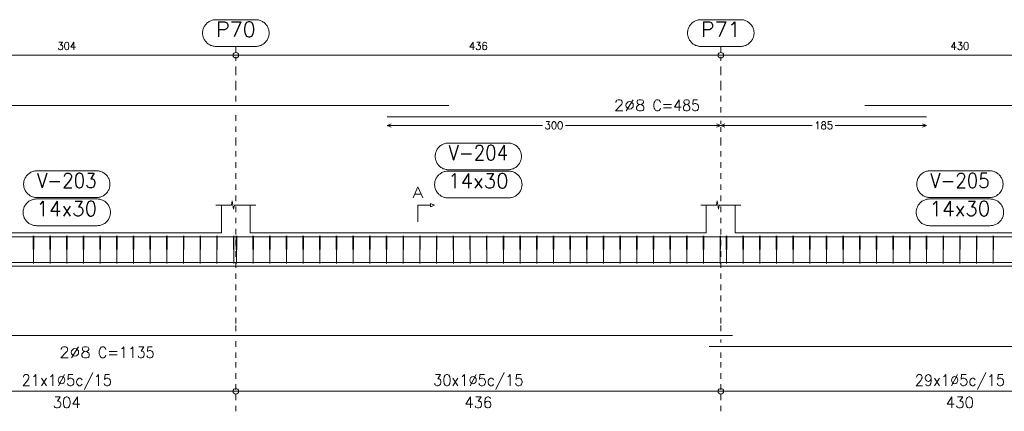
# Model space of a CAD drawing. Header units: millimetres. Extents: x -80 to 444, y 0 to 170.
# Tile 59 of 133: x 103.97 to 121.67, y 91.45 to 98.49. Entities that reach past the tile are written whole.
import ezdxf
from ezdxf.enums import TextEntityAlignment as Align

# ---------------------------------------------------------------- set-up
doc = ezdxf.new("R2010")
doc.units = ezdxf.units.MM
doc.linetypes.add('CYPE_PUNTO', pattern=[0.075, 0, -0.075])
for name, color, linetype, lineweight in [('ARM_DENTRO_VIGA', 4, 'Continuous', 15), ('ARM_ESTRIBOS', 3, 'Continuous', 0), ('ARM_TEXTOS', 3, 'Continuous', 0), ('COT_ARM', 3, 'Continuous', 0), ('COT_COTAS', 3, 'Continuous', 0), ('COT_EST', 3, 'Continuous', 0), ('COT_LIN_APOIOS', 2, 'CYPE_PUNTO', 0), ('COT_LIN_AUX_COTA', 2, 'CYPE_PUNTO', 0), ('MARCAS_PLANTA', 3, 'Continuous', 0), ('REF_NOME', 3, 'Continuous', 0), ('REF_REFERENCIA', 3, 'Continuous', 0), ('SEC_CONTORNOS', 2, 'Continuous', 9), ('TEXTO_COT_ARM', 3, 'Continuous', 0), ('TEXTO_REF_NOME', 3, 'Continuous', 0), ('TEXTO_REF_REFERENCIA', 3, 'Continuous', 0), ('TXT_COMP', 3, 'Continuous', 0), ('TXT_EST', 3, 'Continuous', 0)]:
    doc.layers.add(name, color=color, linetype=linetype, lineweight=lineweight)
doc.styles.add('CYPETXT', font='romans', dxfattribs={"height": 0.2})

msp = doc.modelspace()

# ---------------------------------------------------------------- linework, layer by layer
at = {"layer": 'ARM_DENTRO_VIGA'}
for points in [[(94.2831, 96.7495), (94.2831, 96.9495), (111.6831, 96.9495)], [(119.1631, 96.9495), (142.4631, 96.9495), (142.4631, 96.7495)], [(110.5731, 96.7495), (120.2731, 96.7495)], [(94.2831, 94.393), (94.2831, 94.593), (111.6831, 94.593)], [(110.5731, 94.593), (120.2731, 94.593)], [(119.1631, 94.593), (142.4631, 94.593), (142.4631, 94.393)], [(94.2831, 94.329), (94.2831, 94.129), (116.7831, 94.129)], [(116.3631, 94.129), (133.8631, 94.129)], [(94.2831, 93.0185), (94.2831, 92.8185), (116.7831, 92.8185)], [(116.3631, 92.6185), (133.8631, 92.6185)]]:
    msp.add_lwpolyline(points, dxfattribs=at)
at = {"layer": 'ARM_ESTRIBOS'}
for points in [[(104.2191, 94.562), (104.2191, 94.611), (104.2141, 94.111), (104.2091, 94.611), (104.2091, 94.581), (104.2091, 94.532)], [(104.5191, 94.562), (104.5191, 94.611), (104.5141, 94.111), (104.5091, 94.611), (104.5091, 94.581), (104.5091, 94.532)], [(104.8191, 94.562), (104.8191, 94.611), (104.8141, 94.111), (104.8091, 94.611), (104.8091, 94.581), (104.8091, 94.532)], [(105.1191, 94.562), (105.1191, 94.611), (105.1141, 94.111), (105.1091, 94.611), (105.1091, 94.581), (105.1091, 94.532)], [(105.4191, 94.562), (105.4191, 94.611), (105.4141, 94.111), (105.4091, 94.611), (105.4091, 94.581), (105.4091, 94.532)], [(105.7191, 94.562), (105.7191, 94.611), (105.7141, 94.111), (105.7091, 94.611), (105.7091, 94.581), (105.7091, 94.532)], [(106.0191, 94.562), (106.0191, 94.611), (106.0141, 94.111), (106.0091, 94.611), (106.0091, 94.581), (106.0091, 94.532)], [(106.3191, 94.562), (106.3191, 94.611), (106.3141, 94.111), (106.3091, 94.611), (106.3091, 94.581), (106.3091, 94.532)], [(106.6191, 94.562), (106.6191, 94.611), (106.6141, 94.111), (106.6091, 94.611), (106.6091, 94.581), (106.6091, 94.532)], [(106.9191, 94.562), (106.9191, 94.611), (106.9141, 94.111), (106.9091, 94.611), (106.9091, 94.581), (106.9091, 94.532)], [(107.2191, 94.562), (107.2191, 94.611), (107.2141, 94.111), (107.2091, 94.611), (107.2091, 94.581), (107.2091, 94.532)], [(107.5191, 94.562), (107.5191, 94.611), (107.5141, 94.111), (107.5091, 94.611), (107.5091, 94.581), (107.5091, 94.532)], [(107.8191, 94.562), (107.8191, 94.611), (107.8141, 94.111), (107.8091, 94.611), (107.8091, 94.581), (107.8091, 94.532)], [(107.8691, 94.562), (107.8691, 94.611), (107.8641, 94.111), (107.8591, 94.611), (107.8591, 94.581), (107.8591, 94.532)], [(108.1691, 94.562), (108.1691, 94.611), (108.1641, 94.111), (108.1591, 94.611), (108.1591, 94.581), (108.1591, 94.532)], [(108.4691, 94.562), (108.4691, 94.611), (108.4641, 94.111), (108.4591, 94.611), (108.4591, 94.581), (108.4591, 94.532)], [(108.7691, 94.562), (108.7691, 94.611), (108.7641, 94.111), (108.7591, 94.611), (108.7591, 94.581), (108.7591, 94.532)], [(109.0691, 94.562), (109.0691, 94.611), (109.0641, 94.111), (109.0591, 94.611), (109.0591, 94.581), (109.0591, 94.532)], [(109.3691, 94.562), (109.3691, 94.611), (109.3641, 94.111), (109.3591, 94.611), (109.3591, 94.581), (109.3591, 94.532)], [(109.6691, 94.562), (109.6691, 94.611), (109.6641, 94.111), (109.6591, 94.611), (109.6591, 94.581), (109.6591, 94.532)], [(109.9691, 94.562), (109.9691, 94.611), (109.9641, 94.111), (109.9591, 94.611), (109.9591, 94.581), (109.9591, 94.532)], [(110.2691, 94.562), (110.2691, 94.611), (110.2641, 94.111), (110.2591, 94.611), (110.2591, 94.581), (110.2591, 94.532)], [(110.5691, 94.562), (110.5691, 94.611), (110.5641, 94.111), (110.5591, 94.611), (110.5591, 94.581), (110.5591, 94.532)], [(110.8691, 94.562), (110.8691, 94.611), (110.8641, 94.111), (110.8591, 94.611), (110.8591, 94.581), (110.8591, 94.532)], [(111.1691, 94.562), (111.1691, 94.611), (111.1641, 94.111), (111.1591, 94.611), (111.1591, 94.581), (111.1591, 94.532)], [(111.4691, 94.562), (111.4691, 94.611), (111.4641, 94.111), (111.4591, 94.611), (111.4591, 94.581), (111.4591, 94.532)], [(111.7691, 94.562), (111.7691, 94.611), (111.7641, 94.111), (111.7591, 94.611), (111.7591, 94.581), (111.7591, 94.532)], [(112.0691, 94.562), (112.0691, 94.611), (112.0641, 94.111), (112.0591, 94.611), (112.0591, 94.581), (112.0591, 94.532)], [(112.3691, 94.562), (112.3691, 94.611), (112.3641, 94.111), (112.3591, 94.611), (112.3591, 94.581), (112.3591, 94.532)], [(112.6691, 94.562), (112.6691, 94.611), (112.6641, 94.111), (112.6591, 94.611), (112.6591, 94.581), (112.6591, 94.532)], [(112.9691, 94.562), (112.9691, 94.611), (112.9641, 94.111), (112.9591, 94.611), (112.9591, 94.581), (112.9591, 94.532)], [(113.2691, 94.562), (113.2691, 94.611), (113.2641, 94.111), (113.2591, 94.611), (113.2591, 94.581), (113.2591, 94.532)], [(113.5691, 94.562), (113.5691, 94.611), (113.5641, 94.111), (113.5591, 94.611), (113.5591, 94.581), (113.5591, 94.532)], [(113.8691, 94.562), (113.8691, 94.611), (113.8641, 94.111), (113.8591, 94.611), (113.8591, 94.581), (113.8591, 94.532)], [(114.1691, 94.562), (114.1691, 94.611), (114.1641, 94.111), (114.1591, 94.611), (114.1591, 94.581), (114.1591, 94.532)], [(114.4691, 94.562), (114.4691, 94.611), (114.4641, 94.111), (114.4591, 94.611), (114.4591, 94.581), (114.4591, 94.532)], [(114.7691, 94.562), (114.7691, 94.611), (114.7641, 94.111), (114.7591, 94.611), (114.7591, 94.581), (114.7591, 94.532)], [(115.0691, 94.562), (115.0691, 94.611), (115.0641, 94.111), (115.0591, 94.611), (115.0591, 94.581), (115.0591, 94.532)], [(115.3691, 94.562), (115.3691, 94.611), (115.3641, 94.111), (115.3591, 94.611), (115.3591, 94.581), (115.3591, 94.532)], [(115.6691, 94.562), (115.6691, 94.611), (115.6641, 94.111), (115.6591, 94.611), (115.6591, 94.581), (115.6591, 94.532)], [(115.9691, 94.562), (115.9691, 94.611), (115.9641, 94.111), (115.9591, 94.611), (115.9591, 94.581), (115.9591, 94.532)], [(116.2691, 94.562), (116.2691, 94.611), (116.2641, 94.111), (116.2591, 94.611), (116.2591, 94.581), (116.2591, 94.532)], [(116.5691, 94.562), (116.5691, 94.611), (116.5641, 94.111), (116.5591, 94.611), (116.5591, 94.581), (116.5591, 94.532)], [(116.6791, 94.562), (116.6791, 94.611), (116.6741, 94.111), (116.6691, 94.611), (116.6691, 94.581), (116.6691, 94.532)], [(116.9791, 94.562), (116.9791, 94.611), (116.9741, 94.111), (116.9691, 94.611), (116.9691, 94.581), (116.9691, 94.532)], [(117.2791, 94.562), (117.2791, 94.611), (117.2741, 94.111), (117.2691, 94.611), (117.2691, 94.581), (117.2691, 94.532)], [(117.5791, 94.562), (117.5791, 94.611), (117.5741, 94.111), (117.5691, 94.611), (117.5691, 94.581), (117.5691, 94.532)], [(117.8791, 94.562), (117.8791, 94.611), (117.8741, 94.111), (117.8691, 94.611), (117.8691, 94.581), (117.8691, 94.532)], [(118.1791, 94.562), (118.1791, 94.611), (118.1741, 94.111), (118.1691, 94.611), (118.1691, 94.581), (118.1691, 94.532)], [(118.4791, 94.562), (118.4791, 94.611), (118.4741, 94.111), (118.4691, 94.611), (118.4691, 94.581), (118.4691, 94.532)], [(118.7791, 94.562), (118.7791, 94.611), (118.7741, 94.111), (118.7691, 94.611), (118.7691, 94.581), (118.7691, 94.532)], [(119.0791, 94.562), (119.0791, 94.611), (119.0741, 94.111), (119.0691, 94.611), (119.0691, 94.581), (119.0691, 94.532)], [(119.3791, 94.562), (119.3791, 94.611), (119.3741, 94.111), (119.3691, 94.611), (119.3691, 94.581), (119.3691, 94.532)], [(119.6791, 94.562), (119.6791, 94.611), (119.6741, 94.111), (119.6691, 94.611), (119.6691, 94.581), (119.6691, 94.532)], [(119.9791, 94.562), (119.9791, 94.611), (119.9741, 94.111), (119.9691, 94.611), (119.9691, 94.581), (119.9691, 94.532)], [(120.2791, 94.562), (120.2791, 94.611), (120.2741, 94.111), (120.2691, 94.611), (120.2691, 94.581), (120.2691, 94.532)], [(120.5791, 94.562), (120.5791, 94.611), (120.5741, 94.111), (120.5691, 94.611), (120.5691, 94.581), (120.5691, 94.532)], [(120.8791, 94.562), (120.8791, 94.611), (120.8741, 94.111), (120.8691, 94.611), (120.8691, 94.581), (120.8691, 94.532)], [(121.1791, 94.562), (121.1791, 94.611), (121.1741, 94.111), (121.1691, 94.611), (121.1691, 94.581), (121.1691, 94.532)], [(121.4791, 94.562), (121.4791, 94.611), (121.4741, 94.111), (121.4691, 94.611), (121.4691, 94.581), (121.4691, 94.532)]]:
    msp.add_lwpolyline(points, dxfattribs=at)
at = {"layer": 'COT_ARM'}
for p, q in [((110.5731, 96.5945), (110.6481, 96.6245)), ((110.5731, 96.5945), (110.6481, 96.5645)), ((110.5731, 96.5945), (113.3676, 96.5945)), ((113.7786, 96.5945), (116.5731, 96.5945)), ((116.5731, 96.5945), (116.4981, 96.6245)), ((116.5731, 96.5945), (116.4981, 96.5645)), ((116.5731, 96.5945), (116.6481, 96.6245)), ((116.5731, 96.5945), (116.6481, 96.5645)), ((116.5731, 96.5945), (118.2176, 96.5945)), ((118.6286, 96.5945), (120.2731, 96.5945)), ((120.2731, 96.5945), (120.1981, 96.6245)), ((120.2731, 96.5945), (120.1981, 96.5645))]:
    msp.add_line(p, q, dxfattribs=at)
at = {"layer": 'COT_COTAS'}
msp.add_lwpolyline([(94.0831, 97.8545), (95.5731, 97.8545), (101.7731, 97.8545), (107.8531, 97.8545), (116.5731, 97.8545), (125.1731, 97.8545), (133.6531, 97.8545), (142.6631, 97.8545)], dxfattribs=at)
for centre in [(107.8531, 97.8545), (116.5731, 97.8545)]:
    msp.add_circle(centre, 0.05, dxfattribs=at)
at = {"layer": 'COT_EST'}
msp.add_lwpolyline([(94.0831, 91.8135), (94.2831, 91.8135), (95.4331, 91.8135), (95.5731, 91.8135), (95.7131, 91.8135), (101.7731, 91.8135), (107.8531, 91.8135), (116.5731, 91.8135), (125.1731, 91.8135), (133.6531, 91.8135), (142.4631, 91.8135), (142.6631, 91.8135)], dxfattribs=at)
for centre in [(107.8531, 91.8135), (116.5731, 91.8135)]:
    msp.add_circle(centre, 0.05, dxfattribs=at)
at = {"layer": 'COT_LIN_APOIOS'}
for p, q in [((116.5731, 96.6245), (116.5731, 96.6745)), ((116.5731, 92.6935), (116.5731, 92.7435)), ((107.8531, 91.4535), (107.8531, 91.7885)), ((116.5731, 91.4535), (116.5731, 91.7885))]:
    msp.add_line(p, q, dxfattribs=at)
for points in [[(107.8531, 97.0245), (107.8531, 97.2945), (107.8531, 97.5545), (107.8531, 97.8295)], [(116.5731, 96.8245), (116.5731, 97.2945), (116.5731, 97.5545), (116.5731, 97.8295)], [(107.8531, 92.8935), (107.8531, 93.0335), (107.8531, 96.277), (107.8531, 96.8745)], [(116.5731, 92.8935), (116.5731, 93.0335), (116.5731, 96.277), (116.5731, 96.5645)], [(107.8531, 91.8385), (107.8531, 92.4135), (107.8531, 92.7435)], [(116.5731, 91.8385), (116.5731, 92.4135), (116.5731, 92.5435)]]:
    msp.add_lwpolyline(points, dxfattribs=at)
at = {"layer": 'COT_LIN_AUX_COTA'}
for p, q in [((107.8531, 97.9045), (107.8531, 98.0145)), ((116.5731, 97.9045), (116.5731, 98.0145))]:
    msp.add_line(p, q, dxfattribs=at)
at = {"layer": 'MARCAS_PLANTA'}
msp.add_lwpolyline([(111.1281, 94.861), (111.1281, 95.161), (111.3531, 95.161), (111.3531, 95.191), (111.4281, 95.161), (111.3531, 95.131), (111.3531, 95.161)], dxfattribs=at)
at = {"layer": 'REF_NOME'}
for points in [[(112.7491, 96.277), (112.7651, 96.2765), (112.7811, 96.2748), (112.7969, 96.2722), (112.8125, 96.2685), (112.8278, 96.2637), (112.8428, 96.2579), (112.8574, 96.2512), (112.8714, 96.2435), (112.8849, 96.2349), (112.8978, 96.2253), (112.9101, 96.215), (112.9216, 96.2038), (112.9324, 96.1919), (112.9423, 96.1794), (112.9514, 96.1661), (112.9596, 96.1523), (112.9668, 96.138), (112.9731, 96.1232), (112.9783, 96.1081), (112.9826, 96.0926), (112.9858, 96.0769), (112.9879, 96.061), (112.989, 96.045), (112.989, 96.029), (112.9879, 96.013), (112.9858, 95.9971), (112.9826, 95.9814), (112.9783, 95.9659), (112.9731, 95.9507), (112.9668, 95.936), (112.9596, 95.9216), (112.9514, 95.9078), (112.9423, 95.8946), (112.9324, 95.882), (112.9216, 95.8701), (112.9101, 95.859), (112.8978, 95.8486), (112.8849, 95.8391), (112.8714, 95.8305), (112.8574, 95.8228), (112.8428, 95.816), (112.8278, 95.8103), (112.8125, 95.8055), (112.7969, 95.8018), (112.7811, 95.7991), (112.7651, 95.7975), (112.7491, 95.797), (111.6771, 95.797), (111.6611, 95.7975), (111.6451, 95.7991), (111.6293, 95.8018), (111.6137, 95.8055), (111.5984, 95.8103), (111.5834, 95.816), (111.5689, 95.8228), (111.5548, 95.8305), (111.5413, 95.8391), (111.5284, 95.8486), (111.5161, 95.859), (111.5046, 95.8701), (111.4938, 95.882), (111.4839, 95.8946), (111.4748, 95.9078), (111.4666, 95.9216), (111.4594, 95.936), (111.4531, 95.9507), (111.4479, 95.9659), (111.4436, 95.9814), (111.4405, 95.9971), (111.4383, 96.013), (111.4372, 96.029), (111.4372, 96.045), (111.4383, 96.061), (111.4405, 96.0769), (111.4436, 96.0926), (111.4479, 96.1081), (111.4531, 96.1232), (111.4594, 96.138), (111.4666, 96.1523), (111.4748, 96.1661), (111.4839, 96.1794), (111.4938, 96.1919), (111.5046, 96.2038), (111.5161, 96.215), (111.5284, 96.2253), (111.5413, 96.2349), (111.5548, 96.2435), (111.5689, 96.2512), (111.5834, 96.2579), (111.5984, 96.2637), (111.6137, 96.2685), (111.6293, 96.2722), (111.6451, 96.2748), (111.6611, 96.2765), (111.6771, 96.277), (112.7491, 96.277)], [(105.3491, 95.777), (105.3651, 95.7765), (105.3811, 95.7748), (105.3969, 95.7722), (105.4125, 95.7685), (105.4278, 95.7637), (105.4428, 95.7579), (105.4574, 95.7512), (105.4714, 95.7435), (105.4849, 95.7349), (105.4978, 95.7253), (105.5101, 95.715), (105.5216, 95.7038), (105.5324, 95.6919), (105.5423, 95.6794), (105.5514, 95.6661), (105.5596, 95.6523), (105.5668, 95.638), (105.5731, 95.6232), (105.5783, 95.6081), (105.5826, 95.5926), (105.5858, 95.5769), (105.5879, 95.561), (105.589, 95.545), (105.589, 95.529), (105.5879, 95.513), (105.5858, 95.4971), (105.5826, 95.4814), (105.5783, 95.4659), (105.5731, 95.4507), (105.5668, 95.436), (105.5596, 95.4216), (105.5514, 95.4078), (105.5423, 95.3946), (105.5324, 95.382), (105.5216, 95.3701), (105.5101, 95.359), (105.4978, 95.3486), (105.4849, 95.3391), (105.4714, 95.3305), (105.4574, 95.3228), (105.4428, 95.316), (105.4278, 95.3103), (105.4125, 95.3055), (105.3969, 95.3018), (105.3811, 95.2991), (105.3651, 95.2975), (105.3491, 95.297), (104.2771, 95.297), (104.2611, 95.2975), (104.2451, 95.2991), (104.2293, 95.3018), (104.2137, 95.3055), (104.1984, 95.3103), (104.1834, 95.316), (104.1689, 95.3228), (104.1548, 95.3305), (104.1413, 95.3391), (104.1284, 95.3486), (104.1161, 95.359), (104.1046, 95.3701), (104.0938, 95.382), (104.0839, 95.3946), (104.0748, 95.4078), (104.0666, 95.4216), (104.0594, 95.436), (104.0531, 95.4507), (104.0479, 95.4659), (104.0436, 95.4814), (104.0405, 95.4971), (104.0383, 95.513), (104.0372, 95.529), (104.0372, 95.545), (104.0383, 95.561), (104.0405, 95.5769), (104.0436, 95.5926), (104.0479, 95.6081), (104.0531, 95.6232), (104.0594, 95.638), (104.0666, 95.6523), (104.0748, 95.6661), (104.0839, 95.6794), (104.0938, 95.6919), (104.1046, 95.7038), (104.1161, 95.715), (104.1284, 95.7253), (104.1413, 95.7349), (104.1548, 95.7435), (104.1689, 95.7512), (104.1834, 95.7579), (104.1984, 95.7637), (104.2137, 95.7685), (104.2293, 95.7722), (104.2451, 95.7748), (104.2611, 95.7765), (104.2771, 95.777), (105.3491, 95.777)], [(112.7591, 95.771), (112.7751, 95.7705), (112.7911, 95.7688), (112.8069, 95.7662), (112.8225, 95.7625), (112.8378, 95.7577), (112.8528, 95.7519), (112.8674, 95.7452), (112.8814, 95.7375), (112.8949, 95.7289), (112.9078, 95.7193), (112.9201, 95.709), (112.9316, 95.6978), (112.9424, 95.6859), (112.9523, 95.6734), (112.9614, 95.6601), (112.9696, 95.6463), (112.9768, 95.632), (112.9831, 95.6172), (112.9883, 95.6021), (112.9926, 95.5866), (112.9958, 95.5709), (112.9979, 95.555), (112.999, 95.539), (112.999, 95.523), (112.9979, 95.507), (112.9958, 95.4911), (112.9926, 95.4754), (112.9883, 95.4599), (112.9831, 95.4447), (112.9768, 95.43), (112.9696, 95.4156), (112.9614, 95.4018), (112.9523, 95.3886), (112.9424, 95.376), (112.9316, 95.3641), (112.9201, 95.353), (112.9078, 95.3426), (112.8949, 95.3331), (112.8814, 95.3245), (112.8674, 95.3168), (112.8528, 95.31), (112.8378, 95.3043), (112.8225, 95.2995), (112.8069, 95.2958), (112.7911, 95.2931), (112.7751, 95.2915), (112.7591, 95.291), (111.6671, 95.291), (111.6511, 95.2915), (111.6351, 95.2931), (111.6193, 95.2958), (111.6037, 95.2995), (111.5884, 95.3043), (111.5734, 95.31), (111.5589, 95.3168), (111.5448, 95.3245), (111.5313, 95.3331), (111.5184, 95.3426), (111.5061, 95.353), (111.4946, 95.3641), (111.4838, 95.376), (111.4739, 95.3886), (111.4648, 95.4018), (111.4566, 95.4156), (111.4494, 95.43), (111.4431, 95.4447), (111.4379, 95.4599), (111.4336, 95.4754), (111.4305, 95.4911), (111.4283, 95.507), (111.4272, 95.523), (111.4272, 95.539), (111.4283, 95.555), (111.4305, 95.5709), (111.4336, 95.5866), (111.4379, 95.6021), (111.4431, 95.6172), (111.4494, 95.632), (111.4566, 95.6463), (111.4648, 95.6601), (111.4739, 95.6734), (111.4838, 95.6859), (111.4946, 95.6978), (111.5061, 95.709), (111.5184, 95.7193), (111.5313, 95.7289), (111.5448, 95.7375), (111.5589, 95.7452), (111.5734, 95.7519), (111.5884, 95.7577), (111.6037, 95.7625), (111.6193, 95.7662), (111.6351, 95.7688), (111.6511, 95.7705), (111.6671, 95.771), (112.7591, 95.771)], [(121.4091, 95.777), (121.4251, 95.7765), (121.4411, 95.7748), (121.4569, 95.7722), (121.4725, 95.7685), (121.4878, 95.7637), (121.5028, 95.7579), (121.5174, 95.7512), (121.5314, 95.7435), (121.5449, 95.7349), (121.5578, 95.7253), (121.5701, 95.715), (121.5816, 95.7038), (121.5924, 95.6919), (121.6023, 95.6794), (121.6114, 95.6661), (121.6196, 95.6523), (121.6268, 95.638), (121.6331, 95.6232), (121.6383, 95.6081), (121.6426, 95.5926), (121.6458, 95.5769), (121.6479, 95.561), (121.649, 95.545), (121.649, 95.529), (121.6479, 95.513), (121.6458, 95.4971), (121.6426, 95.4814), (121.6383, 95.4659), (121.6331, 95.4507), (121.6268, 95.436), (121.6196, 95.4216), (121.6114, 95.4078), (121.6023, 95.3946), (121.5924, 95.382), (121.5816, 95.3701), (121.5701, 95.359), (121.5578, 95.3486), (121.5449, 95.3391), (121.5314, 95.3305), (121.5174, 95.3228), (121.5028, 95.316), (121.4878, 95.3103), (121.4725, 95.3055), (121.4569, 95.3018), (121.4411, 95.2991), (121.4251, 95.2975), (121.4091, 95.297), (120.3371, 95.297), (120.3211, 95.2975), (120.3051, 95.2991), (120.2893, 95.3018), (120.2737, 95.3055), (120.2584, 95.3103), (120.2434, 95.316), (120.2289, 95.3228), (120.2148, 95.3305), (120.2013, 95.3391), (120.1884, 95.3486), (120.1761, 95.359), (120.1646, 95.3701), (120.1538, 95.382), (120.1439, 95.3946), (120.1348, 95.4078), (120.1266, 95.4216), (120.1194, 95.436), (120.1131, 95.4507), (120.1079, 95.4659), (120.1036, 95.4814), (120.1005, 95.4971), (120.0983, 95.513), (120.0972, 95.529), (120.0972, 95.545), (120.0983, 95.561), (120.1005, 95.5769), (120.1036, 95.5926), (120.1079, 95.6081), (120.1131, 95.6232), (120.1194, 95.638), (120.1266, 95.6523), (120.1348, 95.6661), (120.1439, 95.6794), (120.1538, 95.6919), (120.1646, 95.7038), (120.1761, 95.715), (120.1884, 95.7253), (120.2013, 95.7349), (120.2148, 95.7435), (120.2289, 95.7512), (120.2434, 95.7579), (120.2584, 95.7637), (120.2737, 95.7685), (120.2893, 95.7722), (120.3051, 95.7748), (120.3211, 95.7765), (120.3371, 95.777), (121.4091, 95.777)], [(105.3591, 95.271), (105.3751, 95.2705), (105.3911, 95.2688), (105.4069, 95.2662), (105.4225, 95.2625), (105.4378, 95.2577), (105.4528, 95.2519), (105.4674, 95.2452), (105.4814, 95.2375), (105.4949, 95.2289), (105.5078, 95.2193), (105.5201, 95.209), (105.5316, 95.1978), (105.5424, 95.1859), (105.5523, 95.1734), (105.5614, 95.1601), (105.5696, 95.1463), (105.5768, 95.132), (105.5831, 95.1172), (105.5883, 95.1021), (105.5926, 95.0866), (105.5958, 95.0709), (105.5979, 95.055), (105.599, 95.039), (105.599, 95.023), (105.5979, 95.007), (105.5958, 94.9911), (105.5926, 94.9754), (105.5883, 94.9599), (105.5831, 94.9447), (105.5768, 94.93), (105.5696, 94.9156), (105.5614, 94.9018), (105.5523, 94.8886), (105.5424, 94.876), (105.5316, 94.8641), (105.5201, 94.853), (105.5078, 94.8426), (105.4949, 94.8331), (105.4814, 94.8245), (105.4674, 94.8168), (105.4528, 94.81), (105.4378, 94.8043), (105.4225, 94.7995), (105.4069, 94.7958), (105.3911, 94.7931), (105.3751, 94.7915), (105.3591, 94.791), (104.2671, 94.791), (104.2511, 94.7915), (104.2351, 94.7931), (104.2193, 94.7958), (104.2037, 94.7995), (104.1884, 94.8043), (104.1734, 94.81), (104.1589, 94.8168), (104.1448, 94.8245), (104.1313, 94.8331), (104.1184, 94.8426), (104.1061, 94.853), (104.0946, 94.8641), (104.0838, 94.876), (104.0739, 94.8886), (104.0648, 94.9018), (104.0566, 94.9156), (104.0494, 94.93), (104.0431, 94.9447), (104.0379, 94.9599), (104.0336, 94.9754), (104.0305, 94.9911), (104.0283, 95.007), (104.0272, 95.023), (104.0272, 95.039), (104.0283, 95.055), (104.0305, 95.0709), (104.0336, 95.0866), (104.0379, 95.1021), (104.0431, 95.1172), (104.0494, 95.132), (104.0566, 95.1463), (104.0648, 95.1601), (104.0739, 95.1734), (104.0838, 95.1859), (104.0946, 95.1978), (104.1061, 95.209), (104.1184, 95.2193), (104.1313, 95.2289), (104.1448, 95.2375), (104.1589, 95.2452), (104.1734, 95.2519), (104.1884, 95.2577), (104.2037, 95.2625), (104.2193, 95.2662), (104.2351, 95.2688), (104.2511, 95.2705), (104.2671, 95.271), (105.3591, 95.271)], [(121.4191, 95.271), (121.4351, 95.2705), (121.4511, 95.2688), (121.4669, 95.2662), (121.4825, 95.2625), (121.4978, 95.2577), (121.5128, 95.2519), (121.5274, 95.2452), (121.5414, 95.2375), (121.5549, 95.2289), (121.5678, 95.2193), (121.5801, 95.209), (121.5916, 95.1978), (121.6024, 95.1859), (121.6123, 95.1734), (121.6214, 95.1601), (121.6296, 95.1463), (121.6368, 95.132), (121.6431, 95.1172), (121.6483, 95.1021), (121.6526, 95.0866), (121.6558, 95.0709), (121.6579, 95.055), (121.659, 95.039), (121.659, 95.023), (121.6579, 95.007), (121.6558, 94.9911), (121.6526, 94.9754), (121.6483, 94.9599), (121.6431, 94.9447), (121.6368, 94.93), (121.6296, 94.9156), (121.6214, 94.9018), (121.6123, 94.8886), (121.6024, 94.876), (121.5916, 94.8641), (121.5801, 94.853), (121.5678, 94.8426), (121.5549, 94.8331), (121.5414, 94.8245), (121.5274, 94.8168), (121.5128, 94.81), (121.4978, 94.8043), (121.4825, 94.7995), (121.4669, 94.7958), (121.4511, 94.7931), (121.4351, 94.7915), (121.4191, 94.791), (120.3271, 94.791), (120.3111, 94.7915), (120.2951, 94.7931), (120.2793, 94.7958), (120.2637, 94.7995), (120.2484, 94.8043), (120.2334, 94.81), (120.2189, 94.8168), (120.2048, 94.8245), (120.1913, 94.8331), (120.1784, 94.8426), (120.1661, 94.853), (120.1546, 94.8641), (120.1438, 94.876), (120.1339, 94.8886), (120.1248, 94.9018), (120.1166, 94.9156), (120.1094, 94.93), (120.1031, 94.9447), (120.0979, 94.9599), (120.0936, 94.9754), (120.0905, 94.9911), (120.0883, 95.007), (120.0872, 95.023), (120.0872, 95.039), (120.0883, 95.055), (120.0905, 95.0709), (120.0936, 95.0866), (120.0979, 95.1021), (120.1031, 95.1172), (120.1094, 95.132), (120.1166, 95.1463), (120.1248, 95.1601), (120.1339, 95.1734), (120.1438, 95.1859), (120.1546, 95.1978), (120.1661, 95.209), (120.1784, 95.2193), (120.1913, 95.2289), (120.2048, 95.2375), (120.2189, 95.2452), (120.2334, 95.2519), (120.2484, 95.2577), (120.2637, 95.2625), (120.2793, 95.2662), (120.2951, 95.2688), (120.3111, 95.2705), (120.3271, 95.271), (121.4191, 95.271)]]:
    msp.add_lwpolyline(points, close=True, dxfattribs=at)
at = {"layer": 'REF_REFERENCIA'}
for points in [[(108.2111, 98.4945), (108.2271, 98.494), (108.2431, 98.4923), (108.2589, 98.4897), (108.2745, 98.486), (108.2898, 98.4812), (108.3048, 98.4754), (108.3194, 98.4687), (108.3334, 98.461), (108.3469, 98.4524), (108.3598, 98.4428), (108.3721, 98.4325), (108.3836, 98.4213), (108.3944, 98.4094), (108.4043, 98.3969), (108.4134, 98.3836), (108.4216, 98.3698), (108.4288, 98.3555), (108.4351, 98.3407), (108.4403, 98.3256), (108.4446, 98.3101), (108.4478, 98.2944), (108.4499, 98.2785), (108.451, 98.2625), (108.451, 98.2465), (108.4499, 98.2305), (108.4478, 98.2146), (108.4446, 98.1989), (108.4403, 98.1834), (108.4351, 98.1682), (108.4288, 98.1535), (108.4216, 98.1391), (108.4134, 98.1253), (108.4043, 98.1121), (108.3944, 98.0995), (108.3836, 98.0876), (108.3721, 98.0765), (108.3598, 98.0661), (108.3469, 98.0566), (108.3334, 98.048), (108.3194, 98.0403), (108.3048, 98.0335), (108.2898, 98.0278), (108.2745, 98.023), (108.2589, 98.0193), (108.2431, 98.0166), (108.2271, 98.015), (108.2111, 98.0145), (107.4951, 98.0145), (107.4791, 98.015), (107.4631, 98.0166), (107.4473, 98.0193), (107.4317, 98.023), (107.4164, 98.0278), (107.4014, 98.0335), (107.3869, 98.0403), (107.3728, 98.048), (107.3593, 98.0566), (107.3464, 98.0661), (107.3341, 98.0765), (107.3226, 98.0876), (107.3118, 98.0995), (107.3019, 98.1121), (107.2928, 98.1253), (107.2846, 98.1391), (107.2774, 98.1535), (107.2711, 98.1682), (107.2659, 98.1834), (107.2616, 98.1989), (107.2585, 98.2146), (107.2563, 98.2305), (107.2552, 98.2465), (107.2552, 98.2625), (107.2563, 98.2785), (107.2585, 98.2944), (107.2616, 98.3101), (107.2659, 98.3256), (107.2711, 98.3407), (107.2774, 98.3555), (107.2846, 98.3698), (107.2928, 98.3836), (107.3019, 98.3969), (107.3118, 98.4094), (107.3226, 98.4213), (107.3341, 98.4325), (107.3464, 98.4428), (107.3593, 98.4524), (107.3728, 98.461), (107.3869, 98.4687), (107.4014, 98.4754), (107.4164, 98.4812), (107.4317, 98.486), (107.4473, 98.4897), (107.4631, 98.4923), (107.4791, 98.494), (107.4951, 98.4945), (108.2111, 98.4945)], [(116.9311, 98.4945), (116.9471, 98.494), (116.9631, 98.4923), (116.9789, 98.4897), (116.9945, 98.486), (117.0098, 98.4812), (117.0248, 98.4754), (117.0394, 98.4687), (117.0534, 98.461), (117.0669, 98.4524), (117.0798, 98.4428), (117.0921, 98.4325), (117.1036, 98.4213), (117.1144, 98.4094), (117.1243, 98.3969), (117.1334, 98.3836), (117.1416, 98.3698), (117.1488, 98.3555), (117.1551, 98.3407), (117.1603, 98.3256), (117.1646, 98.3101), (117.1678, 98.2944), (117.1699, 98.2785), (117.171, 98.2625), (117.171, 98.2465), (117.1699, 98.2305), (117.1678, 98.2146), (117.1646, 98.1989), (117.1603, 98.1834), (117.1551, 98.1682), (117.1488, 98.1535), (117.1416, 98.1391), (117.1334, 98.1253), (117.1243, 98.1121), (117.1144, 98.0995), (117.1036, 98.0876), (117.0921, 98.0765), (117.0798, 98.0661), (117.0669, 98.0566), (117.0534, 98.048), (117.0394, 98.0403), (117.0248, 98.0335), (117.0098, 98.0278), (116.9945, 98.023), (116.9789, 98.0193), (116.9631, 98.0166), (116.9471, 98.015), (116.9311, 98.0145), (116.2151, 98.0145), (116.1991, 98.015), (116.1831, 98.0166), (116.1673, 98.0193), (116.1517, 98.023), (116.1364, 98.0278), (116.1214, 98.0335), (116.1069, 98.0403), (116.0928, 98.048), (116.0793, 98.0566), (116.0664, 98.0661), (116.0541, 98.0765), (116.0426, 98.0876), (116.0318, 98.0995), (116.0219, 98.1121), (116.0128, 98.1253), (116.0046, 98.1391), (115.9974, 98.1535), (115.9911, 98.1682), (115.9859, 98.1834), (115.9816, 98.1989), (115.9785, 98.2146), (115.9763, 98.2305), (115.9752, 98.2465), (115.9752, 98.2625), (115.9763, 98.2785), (115.9785, 98.2944), (115.9816, 98.3101), (115.9859, 98.3256), (115.9911, 98.3407), (115.9974, 98.3555), (116.0046, 98.3698), (116.0128, 98.3836), (116.0219, 98.3969), (116.0318, 98.4094), (116.0426, 98.4213), (116.0541, 98.4325), (116.0664, 98.4428), (116.0793, 98.4524), (116.0928, 98.461), (116.1069, 98.4687), (116.1214, 98.4754), (116.1364, 98.4812), (116.1517, 98.486), (116.1673, 98.4897), (116.1831, 98.4923), (116.1991, 98.494), (116.2151, 98.4945), (116.9311, 98.4945)]]:
    msp.add_lwpolyline(points, close=True, dxfattribs=at)
at = {"layer": 'SEC_CONTORNOS'}
for p, q in [((107.5931, 94.661), (107.5931, 95.161)), ((108.1131, 94.661), (108.1131, 95.161)), ((116.3131, 94.661), (116.3131, 95.161)), ((116.8331, 94.661), (116.8331, 95.161)), ((102.0331, 94.661), (107.5931, 94.661)), ((108.1131, 94.661), (116.3131, 94.661)), ((116.8331, 94.661), (124.9131, 94.661))]:
    msp.add_line(p, q, dxfattribs=at)
for points in [[(107.4931, 95.161), (107.7761, 95.161), (107.7886, 95.236), (107.8136, 95.086), (107.8261, 95.161), (108.2131, 95.161)], [(116.2131, 95.161), (116.4961, 95.161), (116.5086, 95.236), (116.5336, 95.086), (116.5461, 95.161), (116.9331, 95.161)], [(101.7731, 94.061), (102.0331, 94.061), (107.5931, 94.061), (107.8531, 94.061)], [(107.5931, 94.061), (107.8531, 94.061), (108.1131, 94.061)], [(107.8531, 94.061), (108.1131, 94.061), (116.3131, 94.061), (116.5731, 94.061)], [(116.3131, 94.061), (116.5731, 94.061), (116.8331, 94.061)], [(116.5731, 94.061), (116.8331, 94.061), (124.9131, 94.061), (125.1731, 94.061)]]:
    msp.add_lwpolyline(points, dxfattribs=at)

# ---------------------------------------------------------------- texts
at = {"layer": 'ARM_TEXTOS', "style": 'CYPETXT', "width": 1.06875}
for p, p2 in [((114.6491, 96.8545), (115.2191, 96.8545)), ((104.6751, 92.4135), (105.2451, 92.4135))]:
    msp.add_text('2%%c8', height=0.2, dxfattribs=at).set_placement(p, p2, align=Align.FIT)
at = {"layer": 'COT_COTAS', "style": 'CYPETXT'}
for s, width, p, p2 in [('304', 0.912414, (104.6451, 97.9545), (104.9811, 97.9545)), ('436', 0.928421, (112.0451, 97.9545), (112.3811, 97.9545)), ('430', 0.928421, (120.7051, 97.9545), (121.0411, 97.9545))]:
    msp.add_text(s, height=0.13333, dxfattribs=dict(at, width=width)).set_placement(p, p2, align=Align.FIT)
at = {"layer": 'COT_EST', "style": 'CYPETXT'}
for s, width, p, p2 in [('304', 0.912414, (104.5611, 91.5135), (105.0651, 91.5135)), ('436', 0.928421, (111.9611, 91.5135), (112.4651, 91.5135)), ('430', 0.928421, (120.6211, 91.5135), (121.1251, 91.5135))]:
    msp.add_text(s, height=0.2, dxfattribs=dict(at, width=width)).set_placement(p, p2, align=Align.FIT)
at = {"layer": 'MARCAS_PLANTA', "style": 'CYPETXT', "width": 1.241471}
msp.add_text('A', height=0.2, dxfattribs=at).set_placement((111.0276, 95.291), (111.2286, 95.291), align=Align.FIT)
at = {"layer": 'TEXTO_COT_ARM', "style": 'CYPETXT', "width": 0.928421}
for s, p, p2 in [('300', (113.4051, 96.5278), (113.7411, 96.5278)), ('185', (118.2551, 96.5278), (118.5911, 96.5278))]:
    msp.add_text(s, height=0.13333, dxfattribs=at).set_placement(p, p2, align=Align.FIT)
at = {"layer": 'TEXTO_REF_NOME', "style": 'CYPETXT'}
for s, width, p, p2 in [('V-204', 0.827647, (111.6771, 95.9703), (112.7491, 95.9703)), ('V-203', 0.835842, (104.2771, 95.4703), (105.3491, 95.4703)), ('14x30', 0.91484, (111.6671, 95.4643), (112.7591, 95.4643)), ('V-205', 0.835842, (120.3371, 95.4703), (121.4091, 95.4703)), ('14x30', 0.91484, (104.2671, 94.9643), (105.3591, 94.9643)), ('14x30', 0.91484, (120.3271, 94.9643), (121.4191, 94.9643))]:
    msp.add_text(s, height=0.26667, dxfattribs=dict(at, width=width)).set_placement(p, p2, align=Align.FIT)
at = {"layer": 'TEXTO_REF_REFERENCIA', "style": 'CYPETXT'}
for s, width, p, p2 in [('P70', 0.972155, (107.4951, 98.1878), (108.2111, 98.1878)), ('P71', 1.084327, (116.2151, 98.1878), (116.9311, 98.1878))]:
    msp.add_text(s, height=0.26667, dxfattribs=dict(at, width=width)).set_placement(p, p2, align=Align.FIT)
at = {"layer": 'TXT_COMP', "style": 'CYPETXT'}
for s, width, p, p2 in [(' C=485', 0.82152, (115.2191, 96.8545), (116.1971, 96.8545)), (' C=1135', 0.829862, (105.2451, 92.4135), (106.3911, 92.4135))]:
    msp.add_text(s, height=0.2, dxfattribs=dict(at, width=width)).set_placement(p, p2, align=Align.FIT)
at = {"layer": 'TXT_EST', "style": 'CYPETXT', "width": 0.882979}
for s, p, p2 in [('21x1%%c5c/15', (104.0016, 91.9135), (105.6246, 91.9135)), ('30x1%%c5c/15', (111.4016, 91.9135), (113.0246, 91.9135)), ('29x1%%c5c/15', (120.0616, 91.9135), (121.6846, 91.9135))]:
    msp.add_text(s, height=0.2, dxfattribs=at).set_placement(p, p2, align=Align.FIT)

doc.saveas('drawing.dxf')
